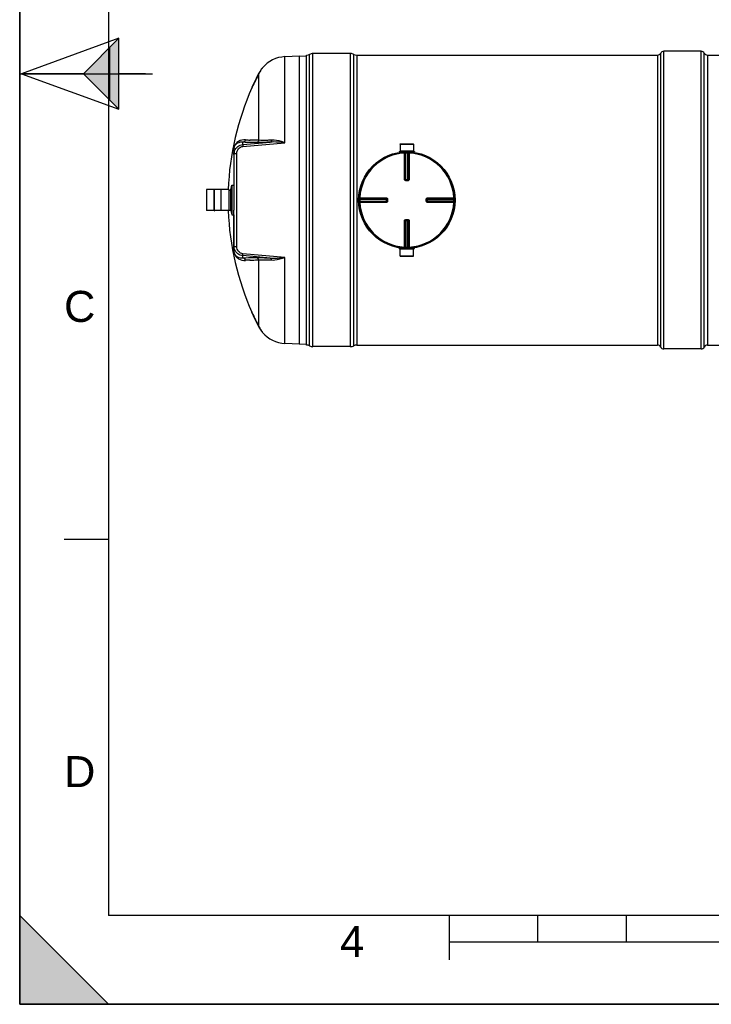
# Model space of a CAD drawing. Header units: millimetres. Extents: x 0 to 297, y 0 to 210.
# Tile 1 of 24: x 0 to 78, y 0 to 111. Entities that reach past the tile are written whole.
import ezdxf

# ---------------------------------------------------------------- set-up
doc = ezdxf.new("R2010")
doc.units = ezdxf.units.MM
doc.header["$LTSCALE"] = 16.335
doc.layers.get('0').update_dxf_attribs({"linetype": 'CONTINUOUS'})
for name, color, linetype in [('01_GLOBAL', 7, 'CONTINUOUS'), ('08_SURFACES', 7, 'CONTINUOUS'), ('AXES_REF', 7, 'CONTINUOUS')]:
    doc.layers.add(name, color=color, linetype=linetype)
doc.styles.add('TEXTSTYLE_2', font='arial.ttf')

# ---------------------------------------------------------------- blocks, each defined once
blk = doc.blocks.new('MARGEA4_BL0', base_point=(148.51, 105.01))
at = {"color": 7, "linetype": 'Continuous'}
for p, q in [((0.01, 0.01), (0.01, 210.01)), ((0.01, 0.01), (0.01, 210.01)), ((0.01, 210.01), (0.01, 0.01)), ((10.01, 200.01), (10.01, 10.01)), ((0.01, 105.01), (15.01, 105.01)), ((5.01, 52.51), (10.01, 52.51)), ((0.01, 10.01), (10.01, 0.01)), ((0.01, 0.01), (0.01, 10.01)), ((0.01, 10.01), (10.01, 0.01)), ((287.01, 10.01), (10.01, 10.01)), ((48.51, 5.01), (48.51, 10.01)), ((58.51, 7.01), (58.51, 10.01)), ((68.51, 7.01), (68.51, 10.01)), ((248.51, 7.01), (48.51, 7.01)), ((297.01, 0.01), (0.01, 0.01)), ((10.01, 0.01), (0.01, 0.01)), ((297.01, 0.01), (0.01, 0.01))]:
    blk.add_line(p, q, dxfattribs=at)
blk.add_solid([(0.01, 10.01), (10.01, 0.01), (0.01, 0.01)], dxfattribs=at)
at = {"color": 7, "linetype": 'Continuous', "style": 'TEXTSTYLE_2', "oblique": 0}
for s, p in [('C', (5.01, 77.01)), ('D', (5.01, 24.51)), ('4', (36.17, 5.35))]:
    blk.add_text(s, height=3.5, dxfattribs=at).set_placement(p)
blk = doc.blocks.new('REPERE_ORIENTATION_BL2', base_point=(7.19, 105.02))
at = {"color": 7, "linetype": 'Continuous'}
for p, q in [((11.19, 109.02), (0.19, 105.02)), ((7.19, 105.02), (11.19, 109.02)), ((11.19, 101.02), (11.19, 109.02)), ((10.19, 102.02), (10.19, 108.02)), ((0.19, 105.02), (11.19, 101.02)), ((7.19, 105.02), (0.19, 105.02)), ((7.19, 105.02), (11.19, 101.02)), ((14.19, 105.02), (11.19, 105.02))]:
    blk.add_line(p, q, dxfattribs=at)
blk.add_solid([(11.19, 109.02), (7.19, 105.02), (11.19, 101.02)], dxfattribs=at)

msp = doc.modelspace()

# ---------------------------------------------------------------- linework, layer by layer
at = {"color": 7, "linetype": 'Continuous'}
for p, q in [((0, 0), (0, 210)), ((31.59, 107.02), (29.95, 106.94)), ((31.59, 74.49), (31.59, 107.02)), ((32.4, 106.98), (31.59, 107.02)), ((32.4, 74.4), (32.4, 107.12)), ((37.35, 107.3), (33.11, 107.3)), ((38.06, 107.12), (72, 107.12)), ((77.66, 107.12), (114.43, 107.12)), ((42.97, 97.07), (42.97, 96.3)), ((42.97, 97.07), (44.46, 97.07)), ((44.46, 97.07), (44.46, 96.3)), ((24.17, 96.41), (24.17, 91.91)), ((24.24, 95.99), (24.24, 96.41)), ((42.84, 96.26), (42.84, 96.2)), ((42.84, 96.26), (44.58, 96.26)), ((42.84, 96.2), (44.58, 96.2)), ((42.97, 96.3), (43.01, 96.26)), ((42.97, 96.3), (44.46, 96.3)), ((42.97, 96.2), (42.97, 96.15)), ((44.46, 96.3), (44.42, 96.26)), ((44.46, 96.2), (44.46, 96.15)), ((44.58, 96.26), (44.58, 96.2)), ((43.58, 93.02), (43.57, 93.02)), ((43.58, 93.02), (43.85, 93.02)), ((43.85, 93.02), (43.85, 93.02)), ((21.08, 91.93), (21.08, 89.59)), ((21.95, 89.55), (21.95, 91.97)), ((21.95, 91.97), (21.98, 91.97)), ((21.98, 89.55), (21.98, 91.97)), ((22.73, 89.55), (22.73, 91.97)), ((22.73, 91.97), (22.76, 91.97)), ((22.76, 89.55), (22.76, 91.97)), ((23.63, 91.93), (23.63, 89.59)), ((23.63, 91.89), (23.83, 91.89)), ((23.83, 89.58), (23.83, 91.93)), ((41.45, 90.9), (41.45, 90.9)), ((41.45, 90.9), (41.45, 90.89)), ((41.45, 90.89), (41.45, 90.63)), ((41.45, 90.63), (41.45, 90.62)), ((41.45, 90.62), (41.45, 90.62)), ((45.98, 90.89), (45.98, 90.9)), ((45.98, 90.63), (45.98, 90.89)), ((45.98, 90.62), (45.98, 90.63)), ((21.95, 89.55), (21.98, 89.55)), ((22.73, 89.55), (22.76, 89.55)), ((23.63, 89.63), (23.83, 89.63)), ((24.17, 85.11), (24.17, 89.61)), ((43.57, 88.49), (43.58, 88.49)), ((43.85, 88.49), (43.58, 88.49)), ((43.85, 88.49), (43.85, 88.49)), ((42.84, 85.26), (42.84, 85.31)), ((44.58, 85.31), (42.84, 85.31)), ((44.58, 85.26), (42.84, 85.26)), ((42.97, 85.32), (42.97, 85.36)), ((42.97, 85.22), (43.01, 85.26)), ((42.97, 84.44), (42.97, 85.22)), ((44.46, 85.22), (42.97, 85.22)), ((44.46, 85.22), (44.42, 85.26)), ((44.46, 85.32), (44.46, 85.36)), ((44.46, 84.44), (44.46, 85.22)), ((44.58, 85.26), (44.58, 85.31)), ((44.46, 84.44), (42.97, 84.44)), ((31.59, 74.49), (29.95, 74.58)), ((31.59, 74.49), (32.4, 74.54)), ((37.35, 74.22), (33.11, 74.22)), ((38.06, 74.4), (72, 74.4)), ((77.66, 74.4), (114.43, 74.4)), ((0, 0), (297, 0))]:
    msp.add_line(p, q, dxfattribs=at)
at = {"color": 9, "linetype": 'Continuous'}
for p, q in [((29.95, 97.23), (29.95, 106.94)), ((32.73, 74.31), (32.73, 107.21)), ((33.11, 74.22), (33.11, 107.3)), ((37.35, 74.22), (37.35, 107.3)), ((37.72, 74.31), (37.72, 107.21)), ((38.06, 107.12), (38.06, 74.4)), ((25.2, 97.03), (28.29, 97.3)), ((25.2, 97.03), (25.2, 97.29)), ((25.21, 96.82), (29.95, 97.23)), ((26.03, 97.53), (26, 97.54)), ((24.16, 96.34), (24.16, 92.43)), ((24.5, 85.51), (24.5, 96.01)), ((42.97, 96.2), (43.44, 96.2)), ((43.43, 96.13), (43.44, 96.06)), ((43.44, 93.1), (43.44, 96.06)), ((43.51, 93.1), (43.51, 96.06)), ((43.53, 96.06), (43.53, 93.09)), ((43.6, 96.13), (43.6, 96.06)), ((43.6, 93.02), (43.6, 96.06)), ((43.83, 96.13), (43.83, 96.06)), ((43.83, 93.02), (43.83, 96.06)), ((43.9, 93.09), (43.9, 96.06)), ((43.92, 96.06), (43.92, 93.1)), ((43.99, 96.2), (44.46, 96.2)), ((43.99, 96.13), (43.99, 96.06)), ((43.99, 96.06), (43.99, 93.1)), ((43.51, 93.1), (43.53, 93.09)), ((43.58, 92.95), (43.58, 93.02)), ((43.71, 92.95), (43.58, 92.95)), ((43.6, 93.09), (43.83, 93.09)), ((43.85, 92.95), (43.71, 92.95)), ((43.85, 92.95), (43.85, 93.02)), ((43.9, 93.09), (43.92, 93.1)), ((21.09, 91.94), (21.09, 89.58)), ((23.62, 91.94), (23.62, 89.58)), ((38.34, 90.88), (38.41, 90.87)), ((38.34, 90.64), (38.41, 90.64)), ((38.35, 91.04), (38.41, 91.03)), ((38.35, 90.48), (38.41, 90.48)), ((38.41, 91.03), (41.38, 91.03)), ((38.41, 91.03), (38.54, 91.03)), ((38.41, 90.87), (41.45, 90.87)), ((38.41, 90.64), (41.45, 90.64)), ((41.38, 90.48), (38.41, 90.48)), ((38.42, 90.96), (41.38, 90.96)), ((38.42, 90.94), (41.38, 90.94)), ((41.38, 90.57), (38.42, 90.57)), ((41.38, 90.55), (38.42, 90.55)), ((40.45, 90.48), (40.37, 90.48)), ((41.38, 90.94), (41.38, 90.96)), ((41.38, 90.87), (41.38, 90.64)), ((41.38, 90.55), (41.38, 90.57)), ((41.52, 90.89), (41.45, 90.89)), ((41.52, 90.63), (41.45, 90.63)), ((41.52, 90.89), (41.52, 90.63)), ((45.91, 90.89), (45.98, 90.89)), ((45.91, 90.63), (45.91, 90.89)), ((45.91, 90.63), (45.98, 90.63)), ((45.98, 90.87), (49.02, 90.87)), ((49.02, 90.64), (45.98, 90.64)), ((46.05, 91.03), (49.01, 91.03)), ((46.05, 90.96), (46.05, 90.94)), ((46.05, 90.96), (49.01, 90.96)), ((46.05, 90.94), (49.01, 90.94)), ((46.05, 90.64), (46.05, 90.87)), ((46.05, 90.57), (46.05, 90.55)), ((49.01, 90.57), (46.05, 90.57)), ((49.01, 90.55), (46.05, 90.55)), ((49.01, 90.48), (46.05, 90.48)), ((49.08, 91.04), (49.01, 91.03)), ((49.08, 90.48), (49.01, 90.48)), ((49.09, 90.88), (49.02, 90.87)), ((49.09, 90.64), (49.02, 90.64)), ((24.16, 89.09), (24.16, 85.18)), ((43.44, 85.46), (43.44, 88.42)), ((43.51, 85.46), (43.51, 88.42)), ((43.53, 88.42), (43.51, 88.42)), ((43.53, 88.42), (43.53, 85.46)), ((43.58, 88.56), (43.58, 88.49)), ((43.58, 88.56), (43.71, 88.56)), ((43.6, 88.49), (43.6, 85.45)), ((43.83, 88.43), (43.6, 88.43)), ((43.71, 88.56), (43.85, 88.56)), ((43.83, 85.45), (43.83, 88.49)), ((43.85, 88.56), (43.85, 88.49)), ((43.9, 85.46), (43.9, 88.42)), ((43.92, 88.42), (43.9, 88.42)), ((43.92, 88.42), (43.92, 85.46)), ((43.99, 88.42), (43.99, 85.46)), ((25.2, 84.23), (25.2, 84.49)), ((28.29, 84.22), (25.2, 84.49)), ((29.95, 84.29), (25.21, 84.7)), ((43.44, 85.32), (42.97, 85.32)), ((43.43, 85.39), (43.44, 85.46)), ((43.6, 85.39), (43.6, 85.45)), ((43.83, 85.39), (43.83, 85.45)), ((43.99, 85.39), (43.99, 85.46)), ((44.46, 85.32), (43.99, 85.32)), ((26, 83.98), (26.03, 83.98)), ((29.95, 74.58), (29.95, 84.29))]:
    msp.add_line(p, q, dxfattribs=at)
for points in [[(24.16, 96.34), (24.16, 96.35), (24.16, 96.36), (24.16, 96.36), (24.17, 96.37), (24.17, 96.38), (24.17, 96.39), (24.17, 96.39), (24.17, 96.4), (24.17, 96.41)], [(40.07, 90.48), (39.99, 90.48), (39.91, 90.48), (39.83, 90.48), (39.74, 90.48), (39.66, 90.48), (39.57, 90.48), (39.48, 90.48), (39.39, 90.48), (39.29, 90.48), (39.19, 90.48), (39.09, 90.48), (38.98, 90.48), (38.88, 90.48), (38.77, 90.48), (38.65, 90.48), (38.54, 90.48)], [(38.88, 91.03), (38.99, 91.03), (39.09, 91.03), (39.19, 91.03), (39.29, 91.03), (39.39, 91.03), (39.48, 91.03), (39.57, 91.03), (39.66, 91.03), (39.74, 91.03), (39.83, 91.03), (39.91, 91.03), (39.99, 91.03), (40.07, 91.03), (40.14, 91.03)], [(40.3, 90.48), (40.22, 90.48), (40.14, 90.48)], [(41.38, 90.48), (41.28, 90.48), (41.18, 90.48), (41.09, 90.48), (41.01, 90.48), (40.92, 90.48), (40.84, 90.48), (40.76, 90.48), (40.68, 90.48), (40.6, 90.48)], [(40.68, 91.03), (40.76, 91.03), (40.84, 91.03)], [(40.92, 91.03), (41.01, 91.03), (41.09, 91.03), (41.18, 91.03), (41.28, 91.03), (41.38, 91.03)], [(24.16, 85.18), (24.16, 85.17), (24.16, 85.16), (24.16, 85.15), (24.17, 85.15), (24.17, 85.14), (24.17, 85.13), (24.17, 85.13), (24.17, 85.12), (24.17, 85.11)]]:
    msp.add_lwpolyline(points, dxfattribs=at)
at = {"color": 7, "linetype": 'Continuous'}
msp.add_circle((43.71, 90.76), 5.37, dxfattribs=at)
for centre, radius, start, end in [((30.13, 103.41), 3.54, 93, 139.9831), ((32.4, 107.83), 0.707, 270, 298.0725), ((33.11, 106.5), 0.796, 90, 118.0725), ((37.35, 106.5), 0.796, 61.9275, 90), ((38.06, 107.83), 0.707, 241.9275, 270), ((42.96, 96.2), 0.00707, 0, 90), ((44.46, 96.2), 0.00707, 90, 180), ((21.09, 91.93), 0.00707, 90, 180), ((23.62, 91.93), 0.00707, 0, 90), ((43.71, 90.76), 5.45, 178.7299, 181.2701), ((43.71, 90.76), 5.45, 358.7299, 1.2701), ((21.09, 89.59), 0.00707, 180, 270), ((23.62, 89.59), 0.00707, 270, 360), ((42.96, 85.32), 0.00707, 270, 360), ((44.46, 85.32), 0.00707, 180, 270), ((30.13, 78.11), 3.54, 220.0169, 267), ((32.4, 73.69), 0.707, 61.9275, 90), ((33.11, 75.01), 0.796, 241.9275, 270), ((37.35, 75.01), 0.796, 270, 298.0725), ((38.06, 73.69), 0.707, 90, 118.0725)]:
    msp.add_arc(centre, radius, start, end, dxfattribs=at)
at = {"color": 9, "linetype": 'Continuous'}
for centre, radius, start, end in [((26.69, 116.66), 19.14, 266.4507, 267.9553), ((25.93, 96.34), 1.77, 179.3367, 179.7917), ((26.09, 96.34), 1.93, 179.7891, 180.0013), ((43.71, 90.76), 5.31, 92.9675, 177.0325), ((43.78, 90.76), 5.3, 92.7532, 92.9681), ((43.71, 90.76), 5.3, 90, 91.236), ((43.71, 90.76), 5.3, 88.764, 90), ((43.64, 90.76), 5.3, 87.0319, 87.2468), ((43.71, 90.76), 5.31, 2.9675, 87.0325), ((43.58, 93.1), 0.0757, 252.9521, 258.38), ((43.58, 93.1), 0.0742, 258.3693, 264.7148), ((43.6, 99.02), 5.93, 269.8492, 269.9994), ((43.83, 99.02), 5.93, 270.0006, 270.1484), ((43.83, 93.1), 0.0726, 285.3408, 292.579), ((43.83, 93.1), 0.0726, 292.5652, 299.8139), ((43.71, 90.76), 5.3, 178.7642, 181.2358), ((43.71, 90.76), 5.31, 182.9675, 267.0325), ((43.71, 90.69), 5.3, 177.0319, 177.2468), ((43.71, 90.83), 5.3, 182.7532, 182.9681), ((35.45, 90.87), 5.93, 0.0006, 0.1508), ((35.45, 90.64), 5.93, 359.8516, 359.9994), ((41.38, 90.65), 0.0726, 337.421, 344.6592), ((41.38, 90.65), 0.0726, 330.1861, 337.4348), ((41.38, 90.65), 0.0713, 344.6659, 348.0155), ((41.37, 90.63), 0.0742, 349.9788, 354.5832), ((41.37, 90.63), 0.0752, 345.1861, 349.982), ((43.71, 90.76), 5.31, 272.9675, 357.0325), ((46.05, 90.89), 0.0757, 162.9521, 168.38), ((46.05, 90.89), 0.0742, 168.3693, 174.7148), ((46.05, 90.87), 0.0726, 150.1861, 157.4348), ((46.05, 90.87), 0.0726, 157.421, 164.6592), ((51.97, 90.87), 5.93, 179.8516, 179.9994), ((51.97, 90.64), 5.93, 180.0006, 180.1508), ((43.71, 90.69), 5.3, 2.7532, 2.9681), ((43.71, 90.83), 5.3, 357.0319, 357.2468), ((43.72, 90.76), 5.3, 358.7642, 1.2358), ((43.6, 88.42), 0.0726, 112.5652, 119.8139), ((43.6, 88.42), 0.0726, 105.3408, 112.579), ((43.6, 82.5), 5.93, 90.0006, 90.1484), ((43.83, 82.5), 5.93, 89.8492, 89.9994), ((43.84, 88.42), 0.0742, 78.3693, 84.7148), ((43.84, 88.42), 0.0757, 72.9521, 78.38), ((25.86, 85.18), 1.7, 180.0152, 183.5561), ((26.13, 85.19), 1.97, 183.5424, 183.7874), ((43.78, 90.76), 5.3, 267.0319, 267.2468), ((43.71, 90.76), 5.3, 268.764, 271.236), ((43.64, 90.76), 5.3, 272.7532, 272.9681), ((26.69, 64.86), 19.14, 92.0446, 93.5493)]:
    msp.add_arc(centre, radius, start, end, dxfattribs=at)
for points, knots in [([(25.5, 97.56), (25.23, 97.58), (24.79, 97.49), (24.28, 97.04), (24.16, 96.63), (24.16, 96.36)], [0, 0, 0, 0, 0.410684, 0.610012, 1, 1, 1, 1]), ([(25.2, 97.29), (24.99, 97.31), (24.67, 97.26), (24.25, 96.94), (24.17, 96.62), (24.17, 96.41)], [0, 0, 0, 0, 0.40732, 0.599611, 1, 1, 1, 1]), ([(24.25, 96.32), (24.32, 96.51), (24.58, 96.86), (24.99, 97.01), (25.2, 97.03)], [0, 0, 0, 0, 0.496941, 1, 1, 1, 1]), ([(24.5, 96.01), (24.5, 96.2), (24.64, 96.6), (25.02, 96.8), (25.21, 96.82)], [0, 0, 0, 0, 0.491863, 1, 1, 1, 1]), ([(25.2, 97.03), (25.19, 97.01), (25.21, 96.94), (25.21, 96.87), (25.21, 96.82)], [0, 0, 0, 0, 0.292106, 1, 1, 1, 1]), ([(26.71, 97.24), (26.57, 97.24), (26.06, 97.25), (25.56, 97.26), (25.2, 97.29)], [0, 0, 0, 0, 0.286499, 1, 1, 1, 1]), ([(26.99, 97.52), (26.91, 97.52), (26.59, 97.52), (26.27, 97.53), (26.03, 97.53)], [0, 0, 0, 0, 0.269967, 1, 1, 1, 1]), ([(28.29, 97.3), (28.13, 97.29), (27.6, 97.26), (27.07, 97.24), (26.71, 97.24)], [0, 0, 0, 0, 0.314012, 1, 1, 1, 1]), ([(28.43, 97.52), (28.28, 97.51), (27.8, 97.49), (27.32, 97.49), (26.99, 97.52)], [0, 0, 0, 0, 0.31546, 1, 1, 1, 1]), ([(28.43, 97.52), (28.43, 97.49), (28.41, 97.41), (28.35, 97.31), (28.29, 97.3)], [0, 0, 0, 0, 0.324564, 1, 1, 1, 1]), ([(29.95, 97.23), (29.82, 97.28), (29.33, 97.43), (28.81, 97.54), (28.43, 97.52)], [0, 0, 0, 0, 0.262606, 1, 1, 1, 1]), ([(24.17, 95.89), (24.17, 95.9), (24.18, 95.92), (24.19, 95.94), (24.2, 95.94)], [0, 0, 0, 0, 0.432743, 1, 1, 1, 1]), ([(24.2, 95.94), (24.21, 95.95), (24.23, 95.96), (24.25, 95.97), (24.26, 95.97)], [0, 0, 0, 0, 0.45949, 1, 1, 1, 1]), ([(43.43, 96.13), (43.45, 96.13), (43.49, 96.11), (43.51, 96.07), (43.51, 96.06)], [0, 0, 0, 0, 0.498597, 1, 1, 1, 1]), ([(43.51, 96.06), (43.51, 96.06), (43.48, 96.06), (43.46, 96.06), (43.44, 96.06)], [0, 0, 0, 0, 0.109199, 1, 1, 1, 1]), ([(43.45, 96.13), (43.47, 96.13), (43.51, 96.11), (43.53, 96.08), (43.53, 96.06)], [0, 0, 0, 0, 0.498599, 1, 1, 1, 1]), ([(43.53, 96.06), (43.53, 96.06), (43.55, 96.06), (43.58, 96.06), (43.6, 96.06)], [0, 0, 0, 0, 0.10812, 1, 1, 1, 1]), ([(43.83, 96.06), (43.84, 96.06), (43.86, 96.06), (43.88, 96.06), (43.9, 96.06)], [0, 0, 0, 0, 0.349353, 1, 1, 1, 1]), ([(43.97, 96.13), (43.95, 96.13), (43.91, 96.11), (43.9, 96.08), (43.9, 96.06)], [0, 0, 0, 0, 0.498599, 1, 1, 1, 1]), ([(43.99, 96.13), (43.97, 96.13), (43.93, 96.11), (43.92, 96.07), (43.92, 96.06)], [0, 0, 0, 0, 0.498501, 1, 1, 1, 1]), ([(43.99, 96.06), (43.98, 96.06), (43.96, 96.06), (43.93, 96.06), (43.92, 96.06)], [0, 0, 0, 0, 0.353705, 1, 1, 1, 1]), ([(43.44, 93.1), (43.45, 93.1), (43.47, 93.1), (43.49, 93.1), (43.51, 93.1)], [0, 0, 0, 0, 0.353802, 1, 1, 1, 1]), ([(43.58, 92.95), (43.54, 92.95), (43.47, 92.98), (43.44, 93.06), (43.44, 93.1)], [0, 0, 0, 0, 0.499448, 1, 1, 1, 1]), ([(43.53, 93.09), (43.53, 93.09), (43.55, 93.09), (43.57, 93.09), (43.58, 93.09)], [0, 0, 0, 0, 0.107786, 1, 1, 1, 1]), ([(43.9, 93.09), (43.9, 93.09), (43.88, 93.09), (43.86, 93.09), (43.84, 93.09)], [0, 0, 0, 0, 0.107786, 1, 1, 1, 1]), ([(43.99, 93.1), (43.99, 93.06), (43.96, 92.98), (43.88, 92.95), (43.85, 92.95)], [0, 0, 0, 0, 0.499825, 1, 1, 1, 1]), ([(43.99, 93.1), (43.98, 93.1), (43.96, 93.1), (43.93, 93.1), (43.92, 93.1)], [0, 0, 0, 0, 0.353802, 1, 1, 1, 1]), ([(38.35, 91.04), (38.34, 91.02), (38.36, 90.98), (38.4, 90.96), (38.42, 90.96)], [0, 0, 0, 0, 0.498501, 1, 1, 1, 1]), ([(38.34, 91.02), (38.34, 91), (38.36, 90.96), (38.4, 90.94), (38.42, 90.94)], [0, 0, 0, 0, 0.498599, 1, 1, 1, 1]), ([(38.34, 90.5), (38.34, 90.52), (38.36, 90.56), (38.4, 90.57), (38.42, 90.57)], [0, 0, 0, 0, 0.498599, 1, 1, 1, 1]), ([(38.35, 90.48), (38.34, 90.5), (38.36, 90.54), (38.4, 90.55), (38.42, 90.55)], [0, 0, 0, 0, 0.498597, 1, 1, 1, 1]), ([(38.41, 91.03), (38.41, 91.03), (38.42, 91), (38.41, 90.98), (38.42, 90.96)], [0, 0, 0, 0, 0.353705, 1, 1, 1, 1]), ([(38.41, 90.87), (38.41, 90.88), (38.41, 90.91), (38.41, 90.93), (38.42, 90.94)], [0, 0, 0, 0, 0.349353, 1, 1, 1, 1]), ([(38.42, 90.57), (38.41, 90.58), (38.41, 90.6), (38.41, 90.62), (38.41, 90.64)], [0, 0, 0, 0, 0.10812, 1, 1, 1, 1]), ([(38.42, 90.55), (38.42, 90.55), (38.42, 90.53), (38.41, 90.51), (38.41, 90.48)], [0, 0, 0, 0, 0.109199, 1, 1, 1, 1]), ([(41.38, 91.03), (41.38, 91.03), (41.38, 91), (41.38, 90.98), (41.38, 90.96)], [0, 0, 0, 0, 0.353799, 1, 1, 1, 1]), ([(41.38, 91.03), (41.41, 91.03), (41.49, 91), (41.52, 90.93), (41.52, 90.89)], [0, 0, 0, 0, 0.499829, 1, 1, 1, 1]), ([(41.38, 90.89), (41.38, 90.9), (41.38, 90.91), (41.38, 90.93), (41.38, 90.94)], [0, 0, 0, 0, 0.367922, 1, 1, 1, 1]), ([(41.52, 90.63), (41.52, 90.59), (41.49, 90.52), (41.41, 90.48), (41.38, 90.48)], [0, 0, 0, 0, 0.500171, 1, 1, 1, 1]), ([(41.38, 90.63), (41.38, 90.62), (41.38, 90.6), (41.38, 90.59), (41.38, 90.57)], [0, 0, 0, 0, 0.367736, 1, 1, 1, 1]), ([(41.38, 90.48), (41.38, 90.49), (41.38, 90.52), (41.38, 90.54), (41.38, 90.55)], [0, 0, 0, 0, 0.353802, 1, 1, 1, 1]), ([(45.91, 90.89), (45.91, 90.93), (45.94, 91), (46.01, 91.03), (46.05, 91.03)], [0, 0, 0, 0, 0.499448, 1, 1, 1, 1]), ([(46.05, 90.48), (46.01, 90.48), (45.94, 90.52), (45.91, 90.59), (45.91, 90.63)], [0, 0, 0, 0, 0.499825, 1, 1, 1, 1]), ([(46.05, 91.03), (46.05, 91.03), (46.05, 91), (46.05, 90.98), (46.05, 90.96)], [0, 0, 0, 0, 0.353802, 1, 1, 1, 1]), ([(46.05, 90.89), (46.05, 90.9), (46.05, 90.91), (46.05, 90.93), (46.05, 90.94)], [0, 0, 0, 0, 0.367736, 1, 1, 1, 1]), ([(46.05, 90.63), (46.05, 90.62), (46.05, 90.6), (46.05, 90.59), (46.05, 90.57)], [0, 0, 0, 0, 0.367922, 1, 1, 1, 1]), ([(46.05, 90.48), (46.05, 90.49), (46.05, 90.52), (46.05, 90.54), (46.05, 90.55)], [0, 0, 0, 0, 0.353802, 1, 1, 1, 1]), ([(49.08, 91.04), (49.08, 91.02), (49.07, 90.98), (49.03, 90.96), (49.01, 90.96)], [0, 0, 0, 0, 0.498597, 1, 1, 1, 1]), ([(49.01, 90.96), (49.01, 90.97), (49.01, 90.99), (49.01, 91.01), (49.01, 91.03)], [0, 0, 0, 0, 0.109199, 1, 1, 1, 1]), ([(49.08, 91.02), (49.08, 91), (49.07, 90.96), (49.03, 90.94), (49.01, 90.94)], [0, 0, 0, 0, 0.498599, 1, 1, 1, 1]), ([(49.01, 90.94), (49.01, 90.94), (49.01, 90.92), (49.02, 90.89), (49.02, 90.87)], [0, 0, 0, 0, 0.10812, 1, 1, 1, 1]), ([(49.02, 90.64), (49.02, 90.64), (49.01, 90.61), (49.02, 90.59), (49.01, 90.57)], [0, 0, 0, 0, 0.349353, 1, 1, 1, 1]), ([(49.08, 90.5), (49.08, 90.52), (49.07, 90.56), (49.03, 90.57), (49.01, 90.57)], [0, 0, 0, 0, 0.498599, 1, 1, 1, 1]), ([(49.08, 90.48), (49.08, 90.5), (49.07, 90.54), (49.03, 90.55), (49.01, 90.55)], [0, 0, 0, 0, 0.498501, 1, 1, 1, 1]), ([(49.01, 90.48), (49.01, 90.49), (49.01, 90.52), (49.01, 90.54), (49.01, 90.55)], [0, 0, 0, 0, 0.353705, 1, 1, 1, 1]), ([(43.44, 88.42), (43.44, 88.46), (43.47, 88.53), (43.54, 88.56), (43.58, 88.56)], [0, 0, 0, 0, 0.499825, 1, 1, 1, 1]), ([(43.44, 88.42), (43.45, 88.42), (43.47, 88.42), (43.49, 88.42), (43.51, 88.42)], [0, 0, 0, 0, 0.353802, 1, 1, 1, 1]), ([(43.53, 88.42), (43.53, 88.43), (43.55, 88.43), (43.57, 88.43), (43.58, 88.43)], [0, 0, 0, 0, 0.107786, 1, 1, 1, 1]), ([(43.9, 88.42), (43.9, 88.43), (43.88, 88.43), (43.86, 88.43), (43.84, 88.43)], [0, 0, 0, 0, 0.107786, 1, 1, 1, 1]), ([(43.85, 88.56), (43.88, 88.56), (43.96, 88.53), (43.99, 88.46), (43.99, 88.42)], [0, 0, 0, 0, 0.499448, 1, 1, 1, 1]), ([(43.99, 88.42), (43.98, 88.42), (43.96, 88.42), (43.93, 88.42), (43.92, 88.42)], [0, 0, 0, 0, 0.353802, 1, 1, 1, 1]), ([(24.17, 85.62), (24.17, 85.62), (24.18, 85.59), (24.19, 85.58), (24.2, 85.57)], [0, 0, 0, 0, 0.432744, 1, 1, 1, 1]), ([(24.2, 85.57), (24.21, 85.57), (24.23, 85.56), (24.25, 85.55), (24.26, 85.54)], [0, 0, 0, 0, 0.459491, 1, 1, 1, 1]), ([(24.16, 85.06), (24.18, 84.82), (24.31, 84.44), (24.81, 84.03), (25.23, 83.94), (25.5, 83.96)], [0, 0, 0, 0, 0.37859, 0.580324, 1, 1, 1, 1]), ([(24.17, 85.11), (24.17, 84.9), (24.25, 84.57), (24.67, 84.26), (24.99, 84.21), (25.2, 84.23)], [0, 0, 0, 0, 0.401114, 0.593189, 1, 1, 1, 1]), ([(25.2, 84.49), (25, 84.5), (24.59, 84.66), (24.33, 85), (24.25, 85.19)], [0, 0, 0, 0, 0.503033, 1, 1, 1, 1]), ([(25.21, 84.7), (25.02, 84.72), (24.64, 84.92), (24.5, 85.32), (24.5, 85.51)], [0, 0, 0, 0, 0.508115, 1, 1, 1, 1]), ([(25.2, 84.49), (25.19, 84.51), (25.21, 84.58), (25.21, 84.65), (25.21, 84.7)], [0, 0, 0, 0, 0.292106, 1, 1, 1, 1]), ([(43.43, 85.39), (43.45, 85.39), (43.49, 85.41), (43.51, 85.44), (43.51, 85.46)], [0, 0, 0, 0, 0.498501, 1, 1, 1, 1]), ([(43.44, 85.46), (43.45, 85.46), (43.47, 85.46), (43.49, 85.46), (43.51, 85.46)], [0, 0, 0, 0, 0.353705, 1, 1, 1, 1]), ([(43.45, 85.39), (43.47, 85.39), (43.51, 85.4), (43.53, 85.44), (43.53, 85.46)], [0, 0, 0, 0, 0.498599, 1, 1, 1, 1]), ([(43.6, 85.45), (43.59, 85.46), (43.57, 85.46), (43.54, 85.46), (43.53, 85.46)], [0, 0, 0, 0, 0.349353, 1, 1, 1, 1]), ([(43.9, 85.46), (43.9, 85.46), (43.87, 85.46), (43.85, 85.46), (43.83, 85.45)], [0, 0, 0, 0, 0.10812, 1, 1, 1, 1]), ([(43.97, 85.39), (43.95, 85.39), (43.91, 85.4), (43.9, 85.44), (43.9, 85.46)], [0, 0, 0, 0, 0.498599, 1, 1, 1, 1]), ([(43.99, 85.39), (43.97, 85.39), (43.93, 85.41), (43.92, 85.44), (43.92, 85.46)], [0, 0, 0, 0, 0.498501, 1, 1, 1, 1]), ([(43.92, 85.46), (43.92, 85.46), (43.94, 85.46), (43.97, 85.46), (43.99, 85.46)], [0, 0, 0, 0, 0.109199, 1, 1, 1, 1]), ([(25.2, 84.23), (25.31, 84.24), (25.81, 84.27), (26.31, 84.27), (26.71, 84.28)], [0, 0, 0, 0, 0.213231, 1, 1, 1, 1]), ([(26.03, 83.98), (26.11, 83.99), (26.43, 84), (26.75, 84), (26.99, 84)], [0, 0, 0, 0, 0.229903, 1, 1, 1, 1]), ([(26.71, 84.28), (26.81, 84.28), (27.33, 84.27), (27.86, 84.24), (28.29, 84.22)], [0, 0, 0, 0, 0.182409, 1, 1, 1, 1]), ([(26.99, 84), (27.08, 84.01), (27.56, 84.04), (28.04, 84.02), (28.43, 84)], [0, 0, 0, 0, 0.181577, 1, 1, 1, 1]), ([(28.43, 84), (28.43, 84.03), (28.41, 84.11), (28.35, 84.21), (28.29, 84.22)], [0, 0, 0, 0, 0.324564, 1, 1, 1, 1]), ([(28.43, 84), (28.55, 83.99), (29.07, 84.02), (29.57, 84.16), (29.95, 84.29)], [0, 0, 0, 0, 0.237356, 1, 1, 1, 1])]:
    msp.add_open_spline(points, degree=3, knots=knots, dxfattribs=at)
for points in [[(25.5, 97.56), (25.47, 97.43), (25.34, 97.3), (25.2, 97.29)], [(26.99, 97.52), (26.97, 97.39), (26.84, 97.25), (26.71, 97.24)], [(29.95, 97.23), (29.4, 97.3), (28.84, 97.34), (28.29, 97.3)], [(24.17, 95.89), (24.17, 96.04), (24.19, 96.18), (24.25, 96.32)], [(24.26, 95.97), (24.34, 96), (24.42, 96.01), (24.5, 96.01)], [(43.56, 93.03), (43.53, 93.04), (43.51, 93.07), (43.51, 93.1)], [(43.53, 93.09), (43.53, 93.06), (43.56, 93.03), (43.58, 93.02)], [(43.92, 93.1), (43.92, 93.06), (43.88, 93.03), (43.85, 93.02)], [(43.86, 93.03), (43.88, 93.04), (43.9, 93.07), (43.9, 93.09)], [(41.38, 90.96), (41.41, 90.96), (41.44, 90.93), (41.45, 90.9)], [(41.38, 90.94), (41.41, 90.94), (41.44, 90.92), (41.45, 90.89)], [(41.45, 90.61), (41.44, 90.58), (41.41, 90.55), (41.38, 90.55)], [(41.44, 90.61), (41.43, 90.59), (41.4, 90.57), (41.38, 90.57)], [(45.98, 90.91), (45.99, 90.94), (46.02, 90.96), (46.05, 90.96)], [(46.05, 90.57), (46.02, 90.57), (45.98, 90.6), (45.98, 90.63)], [(46.05, 90.55), (46.02, 90.55), (45.98, 90.59), (45.98, 90.62)], [(45.99, 90.91), (46, 90.93), (46.02, 90.94), (46.05, 90.94)], [(43.51, 88.42), (43.51, 88.46), (43.54, 88.49), (43.57, 88.49)], [(43.56, 88.49), (43.54, 88.47), (43.53, 88.45), (43.53, 88.42)], [(43.9, 88.42), (43.9, 88.45), (43.87, 88.49), (43.84, 88.49)], [(43.87, 88.49), (43.89, 88.48), (43.92, 88.45), (43.92, 88.42)], [(24.25, 85.19), (24.2, 85.33), (24.17, 85.48), (24.17, 85.62)], [(24.26, 85.54), (24.34, 85.52), (24.42, 85.51), (24.5, 85.51)], [(25.5, 83.96), (25.47, 84.09), (25.34, 84.22), (25.2, 84.23)], [(26.99, 84), (26.97, 84.13), (26.84, 84.26), (26.71, 84.28)], [(28.29, 84.22), (28.84, 84.18), (29.4, 84.22), (29.95, 84.29)]]:
    msp.add_open_spline(points, degree=3, dxfattribs=at)
at = {"layer": '01_GLOBAL', "color": 7, "linetype": 'Continuous'}
msp.add_circle((43.71, 90.76), 5.45, dxfattribs=at)
at = {"layer": '08_SURFACES', "color": 9, "linetype": 'Continuous'}
for p, q in [((27.35, 105.61), (27.37, 105.61)), ((26.99, 97.52), (26.99, 105.03)), ((26.23, 103.49), (26.25, 103.49)), ((26.99, 76.49), (26.99, 84)), ((26.23, 78.03), (26.25, 78.03)), ((27.35, 75.91), (27.37, 75.91))]:
    msp.add_line(p, q, dxfattribs=at)
at = {"layer": '08_SURFACES', "color": 7, "linetype": 'Continuous'}
for p, q in [((27.4, 105.68), (27.38, 105.65)), ((27.42, 105.68), (27.41, 105.68)), ((26.23, 103.49), (26.2, 103.42)), ((26.2, 103.42), (26.2, 103.42)), ((26.21, 103.42), (26.2, 103.42)), ((26.23, 103.45), (26.23, 103.46)), ((26.23, 103.44), (26.23, 103.45)), ((26.24, 103.48), (26.25, 103.49)), ((26.24, 103.47), (26.24, 103.48)), ((26.2, 78.1), (26.2, 78.1)), ((26.2, 78.1), (26.23, 78.03)), ((26.21, 78.1), (26.2, 78.1)), ((27.42, 75.84), (27.39, 75.88)), ((27.42, 75.84), (27.41, 75.84))]:
    msp.add_line(p, q, dxfattribs=at)
for points in [[(26.2, 103.43), (26.2, 103.42), (26.2, 103.42)], [(26.23, 103.49), (26.23, 103.47), (26.22, 103.46), (26.21, 103.45), (26.21, 103.44), (26.21, 103.43)], [(26.21, 103.42), (26.21, 103.42), (26.22, 103.42)], [(26.22, 103.43), (26.23, 103.45), (26.23, 103.46), (26.24, 103.47)], [(26.22, 103.42), (26.22, 103.43), (26.22, 103.43)], [(26.2, 78.1), (26.2, 78.1), (26.2, 78.09)], [(26.22, 78.09), (26.22, 78.1), (26.21, 78.1), (26.21, 78.1)], [(26.21, 78.09), (26.21, 78.08), (26.21, 78.07), (26.22, 78.06)], [(26.23, 78.07), (26.22, 78.09), (26.22, 78.09)], [(26.22, 78.06), (26.23, 78.04), (26.23, 78.03)], [(26.25, 78.03), (26.24, 78.04), (26.24, 78.05), (26.23, 78.06), (26.23, 78.07)]]:
    msp.add_lwpolyline(points, dxfattribs=at)
for centre, radius, start, end in [((30.14, 103.4), 3.54, 141.4697, 151.3774), ((30.13, 103.41), 3.55, 142.5148, 144.1711), ((30.13, 103.41), 3.55, 141.9707, 142.5147), ((30.13, 103.41), 3.55, 141.6419, 141.9707), ((30.5, 103.11), 4.02, 140.8824, 141.5715), ((54.56, 90.76), 31.06, 152.6282, 155.8054), ((54.56, 90.76), 31.04, 152.6282, 155.7937), ((30.13, 103.41), 3.55, 152.4483, 152.6282), ((30.13, 103.41), 3.55, 150.8435, 152.4482), ((30.13, 103.41), 3.54, 151.3864, 152.6281), ((30.13, 103.41), 3.55, 150.3671, 150.8436), ((30.13, 103.41), 3.55, 148.7, 150.3672), ((30.13, 103.41), 3.55, 148.1844, 148.6999), ((30.13, 103.41), 3.55, 146.5003, 148.1843), ((30.13, 103.41), 3.55, 146.1065, 146.5002), ((30.13, 103.41), 3.55, 144.628, 146.1065), ((30.13, 103.41), 3.55, 144.1711, 144.6281), ((54.56, 90.76), 31.04, 155.9368, 177.8198), ((54.56, 90.76), 31.04, 182.1802, 204.0632), ((54.56, 90.76), 31.06, 204.1946, 207.3718), ((54.56, 90.76), 31.04, 204.2063, 207.3718), ((30.13, 78.11), 3.55, 207.3718, 207.5516), ((30.13, 78.11), 3.54, 207.3719, 208.6136), ((30.13, 78.11), 3.55, 207.5518, 209.1566), ((30.14, 78.12), 3.54, 208.6226, 218.5303), ((30.13, 78.11), 3.55, 209.1565, 209.6329), ((30.13, 78.11), 3.55, 209.6328, 211.2999), ((30.13, 78.11), 3.55, 211.3001, 211.8157), ((30.13, 78.11), 3.55, 211.8158, 213.4997), ((30.13, 78.11), 3.55, 213.4997, 213.8936), ((30.13, 78.11), 3.55, 213.8936, 215.3721), ((30.13, 78.11), 3.55, 215.372, 215.8288), ((30.13, 78.11), 3.55, 215.8288, 217.4853), ((30.13, 78.11), 3.55, 217.4854, 218.0293), ((30.13, 78.11), 3.55, 218.0293, 218.3581), ((29.32, 77.47), 2.5, 218.5494, 218.8262), ((30.43, 78.36), 3.93, 218.8327, 219.1546)]:
    msp.add_arc(centre, radius, start, end, dxfattribs=at)
for points, knots in [([(27.37, 105.61), (27.38, 105.62), (27.4, 105.65), (27.42, 105.67), (27.42, 105.68)], [0, 0, 0, 0, 0.647149, 1, 1, 1, 1]), ([(27.35, 75.91), (27.36, 75.89), (27.37, 75.89), (27.41, 75.83), (27.4, 75.84)], [0, 0, 0, 0, 0.710177, 1, 1, 1, 1])]:
    msp.add_open_spline(points, degree=3, knots=knots, dxfattribs=at)
at = {"layer": 'AXES_REF', "color": 9, "linetype": 'Continuous'}
for p, q in [((72, 107.12), (72, 74.4)), ((72.37, 74.17), (72.37, 107.35)), ((72.71, 73.97), (72.71, 107.55)), ((76.95, 73.97), (76.95, 107.55)), ((77.28, 74.17), (77.28, 107.35)), ((77.66, 107.12), (77.66, 74.4))]:
    msp.add_line(p, q, dxfattribs=at)
at = {"layer": 'AXES_REF', "color": 7, "linetype": 'Continuous'}
for p, q in [((76.95, 107.55), (72.71, 107.55)), ((42.97, 97.07), (42.97, 97.09)), ((42.97, 97.09), (44.46, 97.09)), ((44.46, 97.07), (44.46, 97.09)), ((23.83, 91.93), (23.94, 92.43)), ((23.94, 92.43), (23.94, 89.09)), ((23.94, 92.43), (24.17, 92.43)), ((21.95, 91.94), (21.09, 91.94)), ((22.73, 91.94), (21.98, 91.94)), ((23.62, 91.94), (22.76, 91.94)), ((24.17, 91.91), (24.17, 89.61)), ((21.95, 89.58), (21.09, 89.58)), ((22.73, 89.58), (21.98, 89.58)), ((23.62, 89.58), (22.76, 89.58)), ((23.83, 89.58), (23.94, 89.09)), ((23.94, 89.09), (24.17, 89.09)), ((42.97, 84.44), (42.97, 84.43)), ((42.97, 84.43), (44.46, 84.43)), ((44.46, 84.44), (44.46, 84.43)), ((76.95, 73.97), (72.71, 73.97))]:
    msp.add_line(p, q, dxfattribs=at)
for centre, radius, start, end in [((72, 107.55), 0.424, 270, 331.9275), ((72.71, 107.17), 0.377, 90, 151.9275), ((76.95, 107.17), 0.377, 28.0725, 90), ((77.66, 107.55), 0.424, 208.0725, 270), ((72, 73.97), 0.424, 28.0725, 90), ((72.71, 74.35), 0.377, 208.0725, 270), ((76.95, 74.35), 0.377, 270, 331.9275), ((77.66, 73.97), 0.424, 90, 151.9275)]:
    msp.add_arc(centre, radius, start, end, dxfattribs=at)

# ---------------------------------------------------------------- block references
at = {"color": 7, "linetype": 'Continuous'}
for name, p in [('MARGEA4_BL0', (148.51, 105.01)), ('REPERE_ORIENTATION_BL2', (7.19, 105.02))]:
    msp.add_blockref(name, p, dxfattribs=at)

doc.saveas('drawing.dxf')
